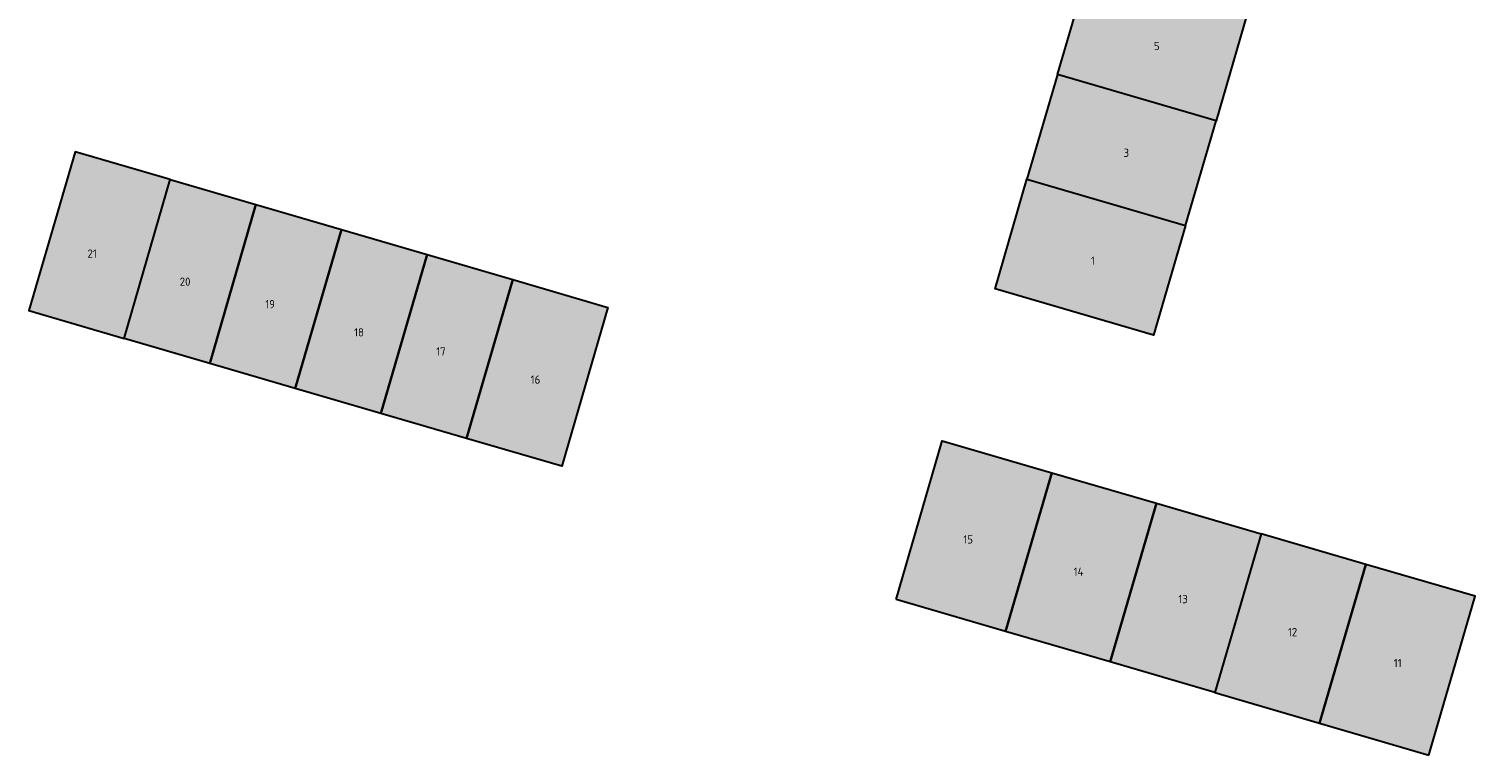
# Model space of a CAD drawing. Header units: metres. Extents: x 167440 to 167858, y 462545 to 462910.
# Tile 12 of 14: x 167663 to 167751, y 462769 to 462813. Entities that reach past the tile are written whole.
import ezdxf

# ---------------------------------------------------------------- set-up
doc = ezdxf.new("R2010")
doc.units = ezdxf.units.M
doc.header["$LTSCALE"] = 0.2
for name, color, linetype, lineweight in [('B-RO-OG-BEBOUWING_HUISNUMMER-T18', 10, 'Continuous', 18), ('B-RO-OG-BEBOUWING_WONINGBOUW-A', 254, 'Continuous', 18), ('B-RO-OG-BEBOUWING_WONINGBOUW-G', 5, 'Continuous', 18)]:
    doc.layers.add(name, color=color, linetype=linetype, lineweight=lineweight)
doc.styles.add('NLCS-ISO-M200-T25', font='NLCS-ISO.ttf', dxfattribs={"height": 0.5})

msp = doc.modelspace()

# ---------------------------------------------------------------- hatches: boundary and pattern name
at = {"layer": 'B-RO-OG-BEBOUWING_WONINGBOUW-A'}
h = msp.add_hatch(color=256, dxfattribs=at)
h.dxf.hatch_style = 1
h.paths.add_polyline_path([(167735.333, 462807.566), (167725.733, 462810.367), (167727.581, 462816.703), (167737.181, 462813.902)])
h = msp.add_hatch(color=256, dxfattribs=at)
h.dxf.hatch_style = 1
h.paths.add_polyline_path([(167735.333, 462807.566), (167725.733, 462810.367), (167723.884, 462804.031), (167733.484, 462801.23)])
h = msp.add_hatch(color=256, dxfattribs=at)
h.dxf.hatch_style = 1
h.paths.add_polyline_path([(167672.023, 462804.007), (167666.263, 462805.687), (167663.462, 462796.087), (167669.222, 462794.407)])
h = msp.add_hatch(color=256, dxfattribs=at)
h.dxf.hatch_style = 1
h.paths.add_polyline_path([(167723.884, 462804.031), (167733.484, 462801.23), (167731.552, 462794.606), (167721.952, 462797.407)])
h = msp.add_hatch(color=256, dxfattribs=at)
h.dxf.hatch_style = 1
h.paths.add_polyline_path([(167672.023, 462804.007), (167677.206, 462802.494), (167674.406, 462792.894), (167669.222, 462794.407)])
h = msp.add_hatch(color=256, dxfattribs=at)
h.dxf.hatch_style = 1
h.paths.add_polyline_path([(167677.206, 462802.494), (167682.39, 462800.982), (167679.59, 462791.382), (167674.406, 462792.894)])
h = msp.add_hatch(color=256, dxfattribs=at)
h.dxf.hatch_style = 1
h.paths.add_polyline_path([(167682.39, 462800.982), (167687.574, 462799.47), (167684.774, 462789.87), (167679.59, 462791.382)])
h = msp.add_hatch(color=256, dxfattribs=at)
h.dxf.hatch_style = 1
h.paths.add_polyline_path([(167687.574, 462799.47), (167692.758, 462797.958), (167689.958, 462788.358), (167684.774, 462789.87)])
h = msp.add_hatch(color=256, dxfattribs=at)
h.dxf.hatch_style = 1
h.paths.add_polyline_path([(167692.758, 462797.958), (167698.518, 462796.277), (167695.718, 462786.677), (167689.958, 462788.358)])
h = msp.add_hatch(color=256, dxfattribs=at)
h.dxf.hatch_style = 1
h.paths.add_polyline_path([(167715.958, 462778.613), (167718.759, 462788.213), (167725.383, 462786.281), (167722.582, 462776.681)])
h = msp.add_hatch(color=256, dxfattribs=at)
h.dxf.hatch_style = 1
h.paths.add_polyline_path([(167731.719, 462784.433), (167728.918, 462774.833), (167722.582, 462776.681), (167725.383, 462786.281)])
h = msp.add_hatch(color=256, dxfattribs=at)
h.dxf.hatch_style = 1
h.paths.add_polyline_path([(167738.055, 462782.584), (167735.254, 462772.984), (167728.918, 462774.833), (167731.719, 462784.433)])
h = msp.add_hatch(color=256, dxfattribs=at)
h.dxf.hatch_style = 1
h.paths.add_polyline_path([(167738.055, 462782.584), (167735.254, 462772.984), (167741.59, 462771.136), (167744.391, 462780.736)])
h = msp.add_hatch(color=256, dxfattribs=at)
h.dxf.hatch_style = 1
h.paths.add_polyline_path([(167748.214, 462769.204), (167751.014, 462778.804), (167744.391, 462780.736), (167741.59, 462771.136)])

# ---------------------------------------------------------------- linework, layer by layer
at = {"layer": 'B-RO-OG-BEBOUWING_WONINGBOUW-G', "lineweight": 30}
for points in [[(167735.333, 462807.566), (167725.733, 462810.367), (167727.581, 462816.703), (167737.181, 462813.902)], [(167735.333, 462807.566), (167725.733, 462810.367), (167723.884, 462804.031), (167733.484, 462801.23)], [(167672.023, 462804.007), (167666.263, 462805.687), (167663.462, 462796.087), (167669.222, 462794.407)], [(167723.884, 462804.031), (167733.484, 462801.23), (167731.552, 462794.606), (167721.952, 462797.407)], [(167672.023, 462804.007), (167677.206, 462802.494), (167674.406, 462792.894), (167669.222, 462794.407)], [(167677.206, 462802.494), (167682.39, 462800.982), (167679.59, 462791.382), (167674.406, 462792.894)], [(167682.39, 462800.982), (167687.574, 462799.47), (167684.774, 462789.87), (167679.59, 462791.382)], [(167687.574, 462799.47), (167692.758, 462797.958), (167689.958, 462788.358), (167684.774, 462789.87)], [(167692.758, 462797.958), (167698.518, 462796.277), (167695.718, 462786.677), (167689.958, 462788.358)], [(167715.958, 462778.613), (167718.759, 462788.213), (167725.383, 462786.281), (167722.582, 462776.681)], [(167731.719, 462784.433), (167728.918, 462774.833), (167722.582, 462776.681), (167725.383, 462786.281)], [(167738.055, 462782.584), (167735.254, 462772.984), (167728.918, 462774.833), (167731.719, 462784.433)], [(167738.055, 462782.584), (167735.254, 462772.984), (167741.59, 462771.136), (167744.391, 462780.736)], [(167748.214, 462769.204), (167751.014, 462778.804), (167744.391, 462780.736), (167741.59, 462771.136)]]:
    msp.add_lwpolyline(points, close=True, dxfattribs=at)

# ---------------------------------------------------------------- texts
at = {"layer": 'B-RO-OG-BEBOUWING_HUISNUMMER-T18', "char_height": 0.5, "attachment_point": 1, "style": 'NLCS-ISO-M200-T25'}
for s, heights, insert in [('5', [0.5], (167731.569, 462812.34)), ('3', [0.5], (167729.731, 462805.88)), ('21', [0], (167667.007, 462799.785)), ('1', [0.5], (167727.758, 462799.352)), ('20', [0], (167672.591, 462798.084)), ('19', [0], (167677.767, 462796.722)), ('18', [0], (167683.147, 462795.021)), ('17', [0], (167688.118, 462793.864)), ('16', [0], (167693.839, 462792.163)), ('15', [0], (167720.032, 462782.498)), ('14', [0], (167726.71, 462780.543)), ('13', [0], (167733.047, 462778.886)), ('12', [0], (167739.682, 462776.888)), ('11', [0.5], (167746.092, 462775.02))]:
    msp.add_mtext_dynamic_manual_height_columns(s, width=3.77876, gutter_width=2.5, heights=heights, dxfattribs=dict(at, insert=insert))

doc.saveas('drawing.dxf')
